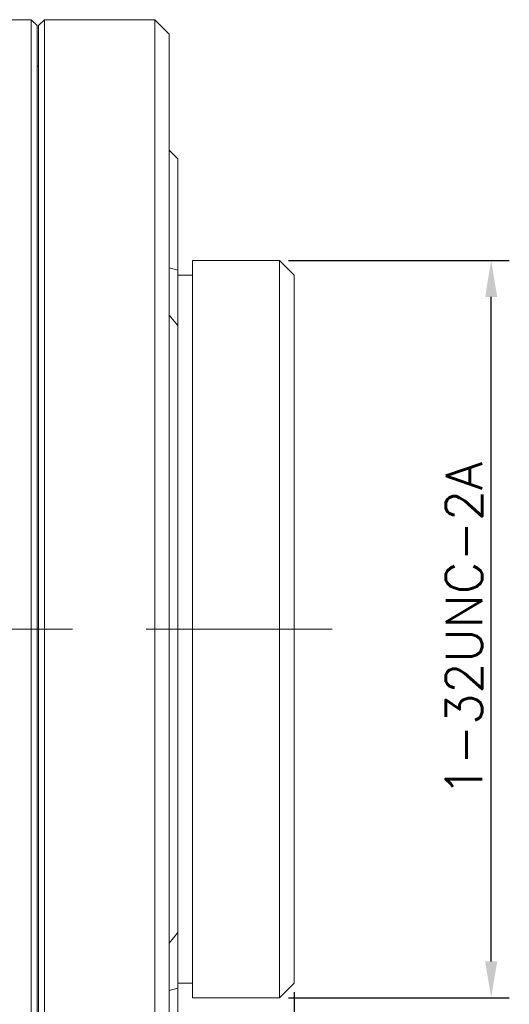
# Model space of a CAD drawing. Header units: millimetres. Extents: x 2480 to 2682, y -3541 to -3483.
# Tile 10 of 10: x 2666 to 2682, y -3520 to -3486. Entities that reach past the tile are written whole.
import ezdxf

# ---------------------------------------------------------------- set-up
doc = ezdxf.new("R2010")
doc.units = ezdxf.units.MM
doc.linetypes.add('CENTERX2', pattern=[20.32, 12.7, -2.54, 2.54, -2.54])
doc.layers.add('biao', color=7, linetype='Continuous', lineweight=13)
doc.layers.add('中心線', color=1, linetype='CENTERX2', lineweight=15)
doc.styles.get("Standard").update_dxf_attribs({"font": 'txt.shx'})
doc.dimstyles.new('ISO-25', dxfattribs={"dimtxt": 2.5, "dimasz": 2.5, "dimexe": 1.25, "dimexo": 0.625, "dimtad": 1, "dimdec": 3, "dimtxsty": 'Standard', "dimcen": 2.5, "dimadec": 0, "dimazin": 0, "dimtfac": 1, "dimtdec": 3, "dimtmove": 0, "dimatfit": 3, "dimfxl": 1, "dimarcsym": 0})

# ---------------------------------------------------------------- blocks, each defined once
blk = doc.blocks.new('*D2021')
at = {"layer": 'biao', "color": 0, "lineweight": -2, "transparency": 16777216}
for p, q in [((2674.977, -3519.248), (2674.977, -3530.652)), ((2670.977, -3523.248), (2670.977, -3530.652)), ((2672.227, -3530.027), (2673.727, -3530.027)), ((2674.977, -3530.027), (2681.435, -3530.027))]:
    blk.add_line(p, q, dxfattribs=at)
at = {"layer": 'biao', "color": 0, "transparency": 16777216}
for points in [[(2672.227, -3529.818), (2672.227, -3530.235), (2670.977, -3530.027)], [(2673.727, -3529.818), (2673.727, -3530.235), (2674.977, -3530.027)]]:
    blk.add_solid(points, dxfattribs=at)
at = {"layer": 'Defpoints', "color": 0, "transparency": 16777216}
for p in [(2674.977, -3518.936), (2670.977, -3522.936), (2670.977, -3530.027)]:
    blk.add_point(p, dxfattribs=at)
at = {"layer": 'biao', "color": 0, "transparency": 16777216, "insert": (2678.831, -3528.985), "char_height": 1.25, "attachment_point": 5}
blk.add_mtext('4±0,1', dxfattribs=at)
blk = doc.blocks.new('*D2023')
at = {"layer": 'biao', "color": 0, "lineweight": -2, "transparency": 16777216}
for p, q in [((2674.79, -3494.036), (2682.389, -3494.036)), ((2681.764, -3518.186), (2681.764, -3495.286)), ((2674.79, -3519.436), (2682.389, -3519.436))]:
    blk.add_line(p, q, dxfattribs=at)
at = {"layer": 'biao', "color": 0, "transparency": 16777216}
for points in [[(2681.556, -3495.286), (2681.972, -3495.286), (2681.764, -3494.036)], [(2681.556, -3518.186), (2681.972, -3518.186), (2681.764, -3519.436)]]:
    blk.add_solid(points, dxfattribs=at)
at = {"layer": 'Defpoints', "color": 0, "transparency": 16777216}
for p in [(2674.477, -3494.036), (2681.764, -3494.036), (2674.477, -3519.436)]:
    blk.add_point(p, dxfattribs=at)
at = {"layer": 'biao', "color": 0, "transparency": 16777216, "insert": (2680.826, -3506.736), "char_height": 1.25, "attachment_point": 5, "rotation": 90}
blk.add_mtext('1-32UNC-2A', dxfattribs=at)

msp = doc.modelspace()

# ---------------------------------------------------------------- linework, layer by layer
at = {"color": 7, "linetype": 'Continuous', "lineweight": 15}
for p, q in [((2665.927, -3485.7358), (2665.127, -3485.7358)), ((2666.127, -3485.9358), (2665.927, -3485.7358)), ((2665.927, -3527.7358), (2665.927, -3485.7358)), ((2666.377, -3485.7358), (2666.177, -3485.9358)), ((2670.177, -3485.7358), (2666.377, -3485.7358)), ((2666.377, -3485.7358), (2666.377, -3527.7358)), ((2670.677, -3486.2358), (2670.177, -3485.7358)), ((2670.177, -3521.585), (2670.177, -3485.7358)), ((2666.127, -3485.9358), (2666.127, -3527.5358)), ((2666.177, -3527.5358), (2666.177, -3485.9358)), ((2670.677, -3486.2358), (2670.677, -3521.2315)), ((2666.177, -3487.3358), (2666.127, -3487.3358)), ((2670.977, -3490.5358), (2670.677, -3490.2358)), ((2670.977, -3494.3626), (2670.977, -3490.5358)), ((2674.477, -3494.0358), (2671.477, -3494.0358)), ((2671.477, -3515.716), (2671.477, -3494.0358)), ((2674.977, -3494.5358), (2674.477, -3494.0358)), ((2674.477, -3515.716), (2674.477, -3494.0358)), ((2670.677, -3494.2819), (2670.977, -3494.3626)), ((2670.977, -3496.2822), (2670.977, -3494.3626)), ((2671.477, -3494.5358), (2670.977, -3494.5358)), ((2674.977, -3494.5358), (2674.977, -3515.3625)), ((2670.977, -3496.279), (2670.677, -3495.9122)), ((2670.977, -3517.1926), (2670.977, -3496.279)), ((2674.977, -3515.3625), (2674.977, -3518.9358)), ((2671.477, -3519.4358), (2671.477, -3515.716)), ((2674.477, -3519.4358), (2674.477, -3515.716)), ((2670.677, -3517.5593), (2670.977, -3517.1926)), ((2670.977, -3519.1089), (2670.977, -3517.1906)), ((2670.977, -3518.9358), (2671.477, -3518.9358)), ((2674.477, -3519.4358), (2674.977, -3518.9358)), ((2670.977, -3519.1089), (2670.677, -3519.1897)), ((2670.977, -3522.9358), (2670.977, -3519.1089)), ((2671.477, -3519.4358), (2674.477, -3519.4358))]:
    msp.add_line(p, q, dxfattribs=at)
at = {"layer": '中心線'}
msp.add_line((2608.9241, -3506.7358), (2676.2935, -3506.7358), dxfattribs=at)

# ---------------------------------------------------------------- dimensions: what is measured, and where the dimension line sits
at = {"layer": 'biao'}
dim = msp.add_linear_dim(base=(2681.764, -3494.0358), p1=(2674.477, -3519.4358), p2=(2674.477, -3494.0358), angle=90, text='1-32UNC-2A', dimstyle='ISO-25', override={"dimscale": 0.5}, dxfattribs=at)
dim.commit()
dim.dimension.update_dxf_attribs({"geometry": '*D2023', "text_midpoint": (2680.8265, -3506.7358)})
dim = msp.add_linear_dim(base=(2670.977, -3530.0265), p1=(2674.977, -3518.9358), p2=(2670.977, -3522.9358), dimstyle='ISO-25', override={"dimscale": 0.5, "dimtol": 1, "dimtp": 0.1, "dimtm": 0.1}, dxfattribs=at)
dim.commit()
dim.dimension.update_dxf_attribs({"geometry": '*D2021', "text_midpoint": (2678.8312, -3530.0265), "dimtype": 160})

doc.saveas('drawing.dxf')
